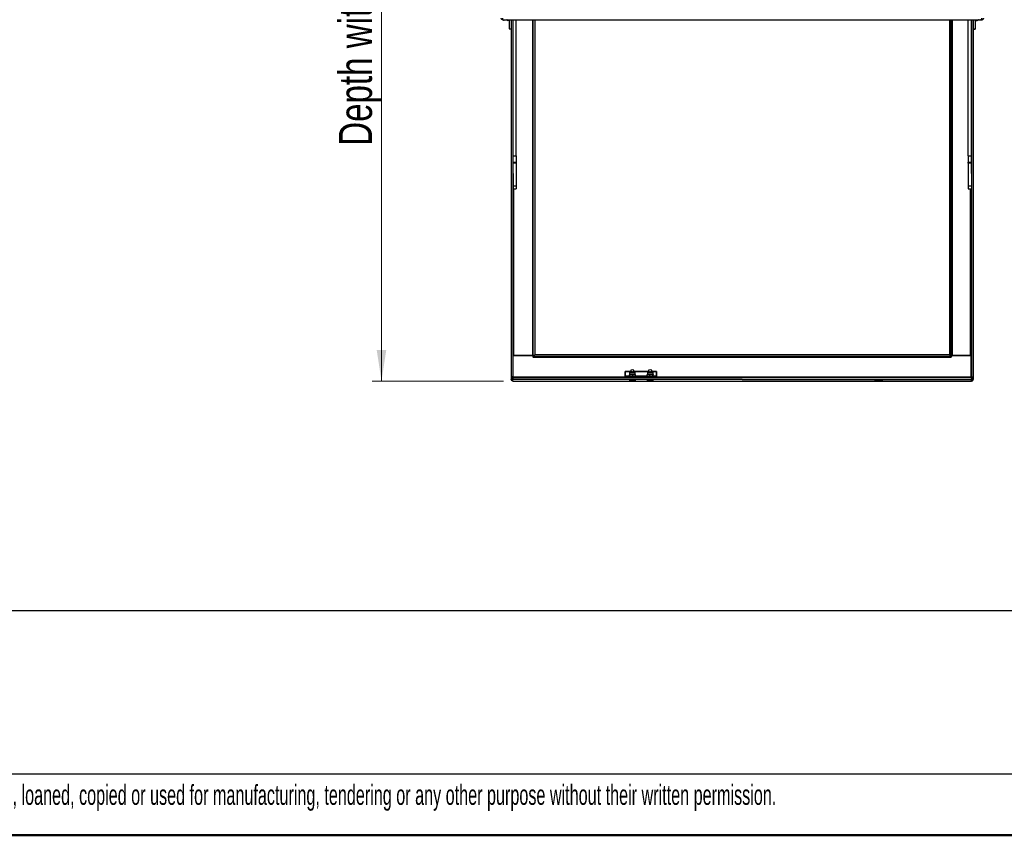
# Paper-space layout 'Specification Drawing' of a CAD drawing. Header units: millimetres. Extents: x 0 to 420, y 0 to 297.
# Tile 16 of 38: x 125 to 229, y 0 to 86. Entities that reach past the tile are written whole.
import ezdxf

# ---------------------------------------------------------------- set-up
doc = ezdxf.new("R2010")
doc.units = ezdxf.units.MM
doc.layers.add('BOARDER', color=7, linetype='Continuous', lineweight=25)
doc.styles.add('SLDTEXTSTYLE0', font='TXT', dxfattribs={"width": 0.75})
doc.styles.add('SLDTEXTSTYLE1', font='TXT', dxfattribs={"width": 0.605})
doc.dimstyles.new('SLDDIMSTYLE2', dxfattribs={"dimtxt": 3.5, "dimasz": 3.302, "dimexe": 0, "dimexo": 0.0625, "dimgap": 0.875, "dimtad": 1, "dimlfac": 9, "dimrnd": 1e-09, "dimzin": 12, "dimdsep": 46, "dimtxsty": 'SLDTEXTSTYLE0', "dimsah": 1, "dimcen": 0.09, "dimadec": 0, "dimazin": 3, "dimtfac": 1, "dimtofl": 0, "dimtmove": 0, "dimatfit": 3, "dimfxl": 0, "dimfrac": 2, "dimtolj": 1, "dimtzin": 12, "dimarcsym": 0})

# ---------------------------------------------------------------- blocks, each defined once
blk = doc.blocks.new('_D_2')
at = {"color": 7, "linetype": 'Continuous', "lineweight": 0}
for p, q in [((174.85, 149.34), (162, 149.34)), ((163, 149.34), (163, 48.15)), ((175.92, 48.15), (162, 48.15))]:
    blk.add_line(p, q, dxfattribs=at)
at = {"color": 7, "linetype": 'Continuous', "lineweight": 18}
for points in [[(163, 149.34), (162.49, 146.04), (163.51, 146.04)], [(163, 48.15), (163.51, 51.45), (162.49, 51.45)]]:
    blk.add_solid(points, dxfattribs=at)
at = {"color": 7, "linetype": 'Continuous', "lineweight": 18, "char_height": 3.5, "attachment_point": 1, "rotation": 90, "style": 'SLDTEXTSTYLE0'}
for s, insert in [('Depth with Door Open', (158.49, 73.08)), ('913mm', (164.04, 90.49))]:
    blk.add_mtext(s, dxfattribs=dict(at, insert=insert))

psp = doc.layouts.new('Specification Drawing')

# ---------------------------------------------------------------- linework, layer by layer
at = {"color": 7, "linetype": 'Continuous', "lineweight": 25}
for p, q in [((175.8526, 86.4483), (175.8526, 86.626)), ((226.6082, 86.4483), (226.6082, 86.626)), ((175.8526, 86.4483), (226.6082, 86.4483)), ((176.0711, 86.4483), (176.0796, 86.4316)), ((176.0796, 86.4316), (176.1077, 86.4483)), ((176.2979, 86.4483), (176.2684, 86.4148)), ((176.3859, 86.4483), (176.3859, 86.3705)), ((176.4859, 86.3705), (176.3859, 86.3705)), ((176.4859, 86.3705), (176.4859, 86.4483)), ((176.4859, 86.3705), (176.5193, 86.3705)), ((176.5193, 86.4483), (176.5193, 85.4894)), ((176.7415, 86.4483), (176.7415, 48.5969)), ((176.9197, 86.4483), (176.9197, 48.5969)), ((176.9415, 72.029), (176.9415, 86.4483)), ((177.2748, 72.029), (177.2748, 86.4483)), ((178.9859, 86.4483), (178.9859, 50.8577)), ((179.0748, 50.8577), (179.0748, 86.4483)), ((179.2526, 86.4483), (179.2526, 50.9355)), ((223.1748, 86.4483), (223.1748, 50.9355)), ((223.3526, 50.8577), (223.3526, 86.4483)), ((223.4415, 86.4483), (223.4415, 50.8577)), ((225.1526, 72.029), (225.1526, 86.4483)), ((225.4859, 72.029), (225.4859, 86.4483)), ((225.5077, 86.4483), (225.5077, 48.5969)), ((225.6859, 86.4483), (225.6859, 48.5969)), ((225.9082, 86.4483), (225.9082, 85.4758)), ((225.9082, 86.3705), (226.0193, 86.3705)), ((226.0193, 86.3705), (226.0193, 86.4483)), ((226.0193, 86.3705), (226.1193, 86.3705)), ((226.1193, 86.4483), (226.1193, 86.3705)), ((226.1748, 86.3705), (226.1193, 86.3705)), ((226.1748, 86.3705), (226.1748, 86.3794)), ((226.2073, 86.4483), (226.2368, 86.4148)), ((226.4256, 86.4316), (226.3975, 86.4483)), ((226.4341, 86.4483), (226.4256, 86.4316)), ((176.5193, 85.4894), (176.7415, 85.4894)), ((176.5193, 85.4894), (176.5193, 85.47)), ((176.5193, 85.47), (176.7415, 85.47)), ((225.6859, 85.4758), (225.9082, 85.4758)), ((225.6859, 85.4551), (225.9082, 85.4551)), ((225.9082, 85.4758), (225.9082, 85.4551)), ((176.9415, 72.029), (177.2748, 72.029)), ((176.9415, 72.0127), (176.9415, 72.029)), ((176.9415, 72.0127), (177.2748, 72.0127)), ((176.9415, 70.1455), (176.9415, 72.0127)), ((177.2748, 72.029), (177.2748, 72.0127)), ((177.2748, 72.0127), (177.2748, 71.3459)), ((225.1526, 72.029), (225.4859, 72.029)), ((225.1526, 72.0127), (225.1526, 72.029)), ((225.1526, 72.0127), (225.4859, 72.0127)), ((225.1526, 72.0127), (225.1526, 71.3459)), ((225.4859, 72.029), (225.4859, 72.0127)), ((225.4859, 70.1455), (225.4859, 72.0127)), ((176.9415, 71.3459), (177.2748, 71.3459)), ((177.2748, 71.2413), (176.9415, 71.2413)), ((177.2748, 71.3459), (177.2748, 71.2413)), ((177.2748, 71.2413), (177.2748, 68.8416)), ((225.1526, 71.3459), (225.4859, 71.3459)), ((225.1526, 71.2413), (225.1526, 71.3459)), ((225.4859, 71.2413), (225.1526, 71.2413)), ((225.1526, 71.2413), (225.1526, 68.8416)), ((176.9415, 70.1455), (176.9415, 68.8416)), ((225.4859, 70.1455), (225.4859, 68.8416)), ((176.9415, 68.8416), (177.2748, 68.8416)), ((176.9415, 68.8416), (176.9415, 68.5147)), ((176.9415, 68.5147), (177.2748, 68.5147)), ((176.9415, 48.5893), (176.9415, 68.5147)), ((177.0304, 50.8577), (177.0304, 68.5147)), ((177.2748, 68.8416), (177.2748, 68.5147)), ((225.1526, 68.8416), (225.4859, 68.8416)), ((225.1526, 68.8416), (225.1526, 68.5147)), ((225.1526, 68.5147), (225.4859, 68.5147)), ((225.397, 50.8577), (225.397, 68.5147)), ((225.4859, 68.8416), (225.4859, 68.5147)), ((225.4859, 48.5893), (225.4859, 68.5147)), ((176.9415, 50.8577), (177.0304, 50.8577)), ((176.9637, 50.8522), (179.0082, 50.8522)), ((176.9637, 48.5666), (176.9637, 50.8522)), ((178.9859, 50.8577), (177.0304, 50.8577)), ((178.9859, 50.8577), (179.0748, 50.8577)), ((179.0082, 50.8522), (179.0748, 50.6688)), ((179.0748, 50.8577), (179.1637, 50.8577)), ((179.0748, 50.7577), (179.0748, 50.8466)), ((179.1748, 50.8466), (179.0748, 50.8466)), ((179.1748, 50.7577), (179.0748, 50.7577)), ((179.0748, 50.6688), (179.0748, 50.7577)), ((179.0748, 50.6688), (223.3526, 50.6688)), ((179.1637, 50.8577), (179.2526, 50.9355)), ((179.1748, 50.8466), (179.2526, 50.9355)), ((179.1748, 50.7577), (179.1748, 50.8466)), ((223.2526, 50.7577), (179.1748, 50.7577)), ((223.1748, 50.9355), (179.2526, 50.9355)), ((223.2637, 50.8577), (223.1748, 50.9355)), ((223.2526, 50.8466), (223.1748, 50.9355)), ((223.2526, 50.7577), (223.2526, 50.8466)), ((223.2526, 50.8466), (223.3526, 50.8466)), ((223.2526, 50.7577), (223.3526, 50.7577)), ((223.3526, 50.8577), (223.2637, 50.8577)), ((223.4415, 50.8577), (223.3526, 50.8577)), ((223.4193, 50.8522), (223.3526, 50.6688)), ((223.3526, 50.7577), (223.3526, 50.8466)), ((223.3526, 50.6688), (223.3526, 50.7577)), ((225.4637, 50.8522), (223.4193, 50.8522)), ((223.4415, 50.8577), (225.397, 50.8577)), ((225.4859, 50.8577), (225.397, 50.8577)), ((225.4637, 48.5666), (225.4637, 50.8522)), ((188.8037, 48.6688), (188.8037, 49.1655)), ((189.4137, 49.1766), (188.8149, 49.1766)), ((188.8149, 49.1766), (188.8149, 49.1661)), ((188.8149, 49.1661), (188.8149, 48.6799)), ((188.8149, 49.1661), (189.4137, 49.1661)), ((189.4137, 49.3172), (189.4137, 49.1029)), ((189.747, 49.1028), (189.747, 49.3172)), ((191.3026, 49.1766), (189.747, 49.1766)), ((189.747, 49.1661), (191.3026, 49.1661)), ((191.3026, 49.3177), (191.3026, 49.103)), ((191.6359, 49.1027), (191.6359, 49.3177)), ((192.126, 49.1766), (191.6359, 49.1766)), ((191.6359, 49.1661), (192.126, 49.1661)), ((192.126, 49.1661), (192.126, 49.1766)), ((192.126, 48.6799), (192.126, 49.1661)), ((192.1371, 49.1655), (192.1371, 48.6688)), ((176.9197, 48.5969), (176.7415, 48.5969)), ((176.7415, 48.5969), (176.7415, 48.5548)), ((176.7415, 48.5548), (176.7415, 48.4993)), ((176.8304, 48.5548), (176.7415, 48.5548)), ((176.7415, 48.4993), (176.7415, 48.3275)), ((176.8304, 48.5969), (176.8304, 48.5548)), ((176.8304, 48.4993), (176.8304, 48.5548)), ((176.8526, 48.5893), (176.8526, 48.5969)), ((176.9415, 48.5893), (176.8526, 48.5893)), ((176.8526, 48.4615), (176.8526, 48.5893)), ((176.8526, 48.4613), (176.8526, 48.4615)), ((176.9193, 48.4615), (176.8526, 48.4615)), ((176.8526, 48.4613), (176.9193, 48.4613)), ((225.5082, 48.4999), (176.9192, 48.4999)), ((176.9193, 48.411), (176.9193, 48.4998)), ((176.9193, 48.1499), (176.9193, 48.3218)), ((176.9195, 48.3218), (176.9193, 48.3218)), ((176.9193, 48.1499), (225.5082, 48.1499)), ((176.9193, 48.1499), (176.9193, 48.1497)), ((176.9193, 48.1497), (225.5082, 48.1497)), ((201.2137, 48.3218), (176.9195, 48.3218)), ((176.9415, 48.4999), (176.9415, 48.5893)), ((176.9637, 48.4999), (176.9637, 48.5666)), ((225.4637, 48.5666), (176.9637, 48.5666)), ((188.8037, 48.5666), (188.8037, 48.6688)), ((192.126, 48.6799), (188.8149, 48.6799)), ((188.8149, 48.6799), (188.8149, 48.6694)), ((188.8149, 48.6694), (192.126, 48.6694)), ((188.8149, 48.6694), (188.8149, 48.5666)), ((189.2576, 48.6824), (189.2576, 48.7999)), ((189.2748, 49.0085), (189.2748, 48.8346)), ((189.2761, 48.8361), (189.276, 48.836)), ((189.2956, 48.7008), (189.2956, 48.8183)), ((189.4279, 48.6799), (189.2956, 48.7008)), ((189.6184, 48.8257), (189.457, 48.8493)), ((189.6184, 48.7082), (189.457, 48.6773)), ((189.5065, 48.169), (189.5077, 48.1893)), ((189.5087, 48.189), (189.5074, 48.1674)), ((189.5109, 48.177), (189.514, 48.1863)), ((189.5674, 48.1644), (189.5678, 48.1721)), ((189.5974, 48.1742), (189.5979, 48.1645)), ((189.6184, 48.7082), (189.6184, 48.8257)), ((189.7348, 48.6799), (189.6184, 48.7082)), ((189.6521, 48.191), (189.6533, 48.1692)), ((189.9032, 48.8148), (189.7608, 48.8475)), ((189.8765, 48.248), (189.8772, 48.2485)), ((189.8908, 48.8326), (189.8847, 48.8361)), ((189.8859, 48.8353), (189.8859, 49.0085)), ((189.9032, 48.6973), (189.9032, 48.8148)), ((191.1516, 48.6979), (191.1516, 48.8154)), ((191.165, 48.8361), (191.1608, 48.8337)), ((191.1637, 49.0085), (191.1637, 48.8353)), ((191.4434, 48.8258), (191.2975, 48.8478)), ((191.4434, 48.7083), (191.2975, 48.6759)), ((191.3954, 48.1695), (191.3966, 48.1898)), ((191.3976, 48.1895), (191.3963, 48.1679)), ((191.3998, 48.1776), (191.4029, 48.1869)), ((191.4434, 48.7083), (191.4434, 48.8258)), ((191.5791, 48.6799), (191.4434, 48.7083)), ((191.4562, 48.165), (191.4567, 48.1727)), ((191.4862, 48.1747), (191.4868, 48.165)), ((191.5409, 48.1915), (191.5422, 48.1697)), ((191.761, 48.8177), (191.6022, 48.849)), ((191.761, 48.7003), (191.6221, 48.6799)), ((191.761, 48.7003), (191.761, 48.8177)), ((191.7736, 48.836), (191.7736, 48.8361)), ((191.774, 49.0096), (191.7748, 49.0085)), ((191.7748, 48.8346), (191.7748, 49.0085)), ((191.787, 48.6819), (191.787, 48.7993)), ((192.126, 48.6694), (192.126, 48.6799)), ((192.126, 48.5666), (192.126, 48.6694)), ((192.1371, 48.6688), (192.1371, 48.5666)), ((201.2137, 48.3218), (225.5079, 48.3218)), ((215.4915, 48.2538), (215.8248, 48.2538)), ((215.4915, 48.2538), (215.4915, 48.2247)), ((215.8248, 48.2247), (215.4915, 48.2247)), ((215.8248, 48.2538), (215.8248, 48.2247)), ((225.4637, 48.4999), (225.4637, 48.5666)), ((225.4859, 48.5893), (225.5748, 48.5893)), ((225.4859, 48.4999), (225.4859, 48.5893)), ((225.5077, 48.5969), (225.6859, 48.5969)), ((225.5079, 48.3218), (225.5082, 48.3218)), ((225.5082, 48.411), (225.5082, 48.4998)), ((225.5082, 48.4615), (225.5748, 48.4615)), ((225.5082, 48.4613), (225.5748, 48.4613)), ((225.5082, 48.1499), (225.5082, 48.3218)), ((225.5082, 48.1499), (225.5082, 48.1497)), ((225.5748, 48.5893), (225.5748, 48.5969)), ((225.5748, 48.4615), (225.5748, 48.5893)), ((225.5748, 48.4613), (225.5748, 48.4615)), ((225.597, 48.5969), (225.597, 48.5548)), ((225.597, 48.4993), (225.597, 48.5548)), ((225.597, 48.5548), (225.6859, 48.5548)), ((225.6859, 48.5969), (225.6859, 48.5548)), ((225.6859, 48.5548), (225.6859, 48.4993)), ((225.6859, 48.4993), (225.6859, 48.3275))]:
    psp.add_line(p, q, dxfattribs=at)
at = {"color": 7, "linetype": 'Continuous', "lineweight": 25, "flags": 128}
for points in [[(189.9415, 48.2377), (189.9219, 48.2439), (189.8653, 48.2493), (189.7779, 48.2536), (189.669, 48.2561), (189.5506, 48.2566), (189.4353, 48.255), (189.3358, 48.2516), (189.2628, 48.2467), (189.2242, 48.2408), (189.2242, 48.2346), (189.2628, 48.2287), (189.3255, 48.2243)], [(189.2836, 48.2485), (189.2841, 48.248), (189.2847, 48.2477)], [(189.5065, 48.169), (189.5059, 48.1688), (189.5055, 48.1686), (189.5054, 48.1684), (189.5054, 48.1682), (189.5056, 48.168), (189.506, 48.1678), (189.5066, 48.1676), (189.5074, 48.1674)], [(189.6543, 48.1676), (189.6548, 48.1678), (189.6552, 48.168), (189.6554, 48.1682), (189.6554, 48.1684), (189.6551, 48.1686), (189.6547, 48.1688), (189.6541, 48.169), (189.6533, 48.1692)], [(191.8304, 48.2377), (191.8108, 48.2439), (191.7542, 48.2493), (191.6668, 48.2536), (191.5579, 48.2561), (191.4394, 48.2566), (191.3242, 48.255), (191.2247, 48.2516), (191.1517, 48.2467), (191.1131, 48.2408), (191.1131, 48.2346), (191.1517, 48.2287), (191.2156, 48.2243)], [(191.3954, 48.1695), (191.3948, 48.1693), (191.3944, 48.1691), (191.3943, 48.1689), (191.3943, 48.1687), (191.3945, 48.1685), (191.3949, 48.1683), (191.3955, 48.1681), (191.3963, 48.1679)], [(191.5431, 48.1681), (191.5437, 48.1683), (191.5441, 48.1685), (191.5443, 48.1687), (191.5442, 48.1689), (191.544, 48.1692), (191.5436, 48.1694), (191.543, 48.1696), (191.5422, 48.1697)], [(215.4915, 48.2247), (215.3852, 48.2258), (215.2951, 48.229), (215.2349, 48.2337), (215.2137, 48.2392), (215.2349, 48.2448), (215.2951, 48.2495), (215.3852, 48.2527), (215.4915, 48.2538)], [(215.8248, 48.2538), (215.9311, 48.2527), (216.0212, 48.2495), (216.0815, 48.2448), (216.1026, 48.2392), (216.0815, 48.2337), (216.0212, 48.229), (215.9311, 48.2258), (215.8248, 48.2247)]]:
    psp.add_lwpolyline(points, dxfattribs=at)
at = {"color": 7, "linetype": 'Continuous', "lineweight": 25}
for centre, radius, start, end in [((176.3859, 86.5483), 0.1778, 228.632559, 270), ((226.1193, 86.5483), 0.1778, 270, 311.367441), ((188.8149, 49.1655), 0.0111, 90, 180), ((188.8121, 49.1125), 0.0536, 87.036602, 98.95519), ((189.5804, 46.8881), 2.1423, 81.799934, 98.200066), ((189.5804, 48.208), 1.1216, 81.454461, 98.545539), ((191.4731, 46.7871), 2.2428, 82.290623, 97.929876), ((191.4693, 48.2086), 1.1216, 81.454461, 98.545539), ((192.126, 49.1655), 0.0111, 0, 90), ((192.1287, 49.1125), 0.0536, 81.04481, 92.963398), ((176.9191, 48.4995), 0.1777, 180.039315, 270.039261), ((176.9192, 48.4994), 0.0888, 180.039315, 270.039261), ((188.8149, 48.6688), 0.0111, 90, 180), ((188.8121, 48.6159), 0.0536, 87.036602, 98.95519), ((189.4375, 47.8541), 0.9953, 88.87698, 99.305011), ((189.5804, 48.718), 0.5556, 237.788394, 261.362454), ((189.4581, 48.4863), 0.2988, 267.772511, 278.601986), ((189.5716, 48.4834), 0.3211, 247.064835, 258.305572), ((189.5789, 43.5656), 5.285, 88.027686, 91.321413), ((189.6279, 48.4865), 0.3211, 247.064835, 258.305572), ((189.5968, 48.4285), 0.2657, 251.145032, 263.63832), ((189.5804, 46.7584), 1.4138, 89.473155, 90.712806), ((189.5804, 49.5782), 1.4138, 269.473155, 270.712806), ((189.5301, 48.4547), 0.2896, 282.624928, 294.421912), ((189.566, 48.4615), 0.2988, 276.147631, 287.941838), ((189.6963, 48.5249), 0.3371, 262.079138, 272.288878), ((189.59, 48.4518), 0.2896, 282.624928, 294.421912), ((189.6229, 48.4608), 0.2948, 276.111907, 279.381893), ((189.5804, 48.718), 0.5556, 279.380682, 302.211606), ((189.7856, 48.4751), 0.3732, 74.409368, 93.812498), ((189.8372, 48.6369), 0.4126, 269.722836, 284.639942), ((191.2723, 48.4192), 0.4294, 86.641725, 104.651119), ((191.4693, 48.7185), 0.5556, 237.788394, 261.362454), ((191.4704, 43.5135), 5.3371, 88.584876, 91.856719), ((191.347, 48.4868), 0.2988, 267.772511, 278.601986), ((191.4605, 48.4839), 0.3211, 247.064835, 258.305572), ((191.5168, 48.4871), 0.3211, 247.064835, 258.305572), ((191.4857, 48.429), 0.2657, 251.145032, 263.63832), ((191.4693, 46.7589), 1.4138, 89.473155, 90.712806), ((191.4692, 49.5787), 1.4138, 269.473155, 270.712806), ((191.419, 48.4552), 0.2896, 282.624928, 294.421912), ((191.4548, 48.4621), 0.2988, 276.147631, 287.941838), ((191.5852, 48.5255), 0.3371, 262.079138, 272.288878), ((191.4789, 48.4523), 0.2896, 282.624928, 294.421912), ((191.5118, 48.4613), 0.2948, 276.111907, 279.381893), ((191.4693, 48.7185), 0.5556, 279.380682, 302.211606), ((191.6237, 48.0054), 0.8439, 79.738781, 91.457614), ((191.7254, 48.6402), 0.4159, 269.658506, 284.614372), ((192.126, 48.6688), 0.0111, 0, 90), ((192.1287, 48.6159), 0.0536, 81.04481, 92.963398), ((225.5083, 48.4995), 0.1777, 269.960739, 359.960685), ((225.5082, 48.4994), 0.0888, 269.960739, 359.960685)]:
    psp.add_arc(centre, radius, start, end, dxfattribs=at)
for points in [[(175.8526, 86.4483), (175.8293, 86.4509), (175.7827, 86.4563), (175.7239, 86.4974), (175.6828, 86.5562), (175.6775, 86.6027), (175.6748, 86.626)], [(226.6082, 86.4483), (226.6314, 86.4509), (226.678, 86.4563), (226.7368, 86.4974), (226.7779, 86.5562), (226.7833, 86.6027), (226.7859, 86.626)], [(176.9193, 48.1499), (176.896, 48.1526), (176.8494, 48.1579), (176.7906, 48.199), (176.7495, 48.2577), (176.7442, 48.3043), (176.7415, 48.3275)], [(176.9193, 48.4998), (176.9193, 48.4991), (176.9193, 48.4976), (176.9193, 48.4786), (176.9193, 48.4502), (176.9194, 48.4156), (176.9194, 48.3802), (176.9194, 48.3498), (176.9195, 48.3276), (176.9195, 48.3237), (176.9195, 48.3218)], [(225.5082, 48.4998), (225.5081, 48.4991), (225.5081, 48.4976), (225.5081, 48.4786), (225.5081, 48.4502), (225.508, 48.4156), (225.508, 48.3802), (225.508, 48.3498), (225.508, 48.3276), (225.5079, 48.3237), (225.5079, 48.3218)], [(225.5082, 48.411), (225.5081, 48.411), (225.5081, 48.411), (225.5081, 48.411), (225.5081, 48.4109), (225.508, 48.4108), (225.508, 48.4107), (225.508, 48.4106), (225.508, 48.4106), (225.5079, 48.4106), (225.5079, 48.4106)], [(225.5082, 48.1499), (225.5314, 48.1526), (225.578, 48.1579), (225.6368, 48.199), (225.6779, 48.2577), (225.6833, 48.3043), (225.6859, 48.3275)]]:
    psp.add_open_spline(points, degree=3, dxfattribs=at)
for points, knots in [([(175.8157, 86.4556), (175.8224, 86.4493), (175.8501, 86.4236), (175.9191, 86.4038), (176.005, 86.4014), (176.0559, 86.422), (176.0796, 86.4316)], [0, 0, 0, 0, 0.10551862, 0.43266655, 0.73533906, 1, 1, 1, 1]), ([(176.2396, 86.4483), (176.2405, 86.4467), (176.2476, 86.4338), (176.2587, 86.4237), (176.2684, 86.4148)], [0, 0, 0, 0, 0.125498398, 1, 1, 1, 1]), ([(226.2656, 86.4483), (226.2647, 86.4467), (226.2576, 86.4338), (226.2465, 86.4237), (226.2368, 86.4148)], [0, 0, 0, 0, 0.1254984, 1, 1, 1, 1]), ([(226.7792, 86.5656), (226.7682, 86.5431), (226.7444, 86.4946), (226.6747, 86.4345), (226.5872, 86.4029), (226.5, 86.4016), (226.4493, 86.4221), (226.4256, 86.4316)], [0, 0, 0, 0, 0.20094494, 0.43223013, 0.63988648, 0.83200712, 1, 1, 1, 1]), ([(189.6212, 49.1065), (189.6057, 49.1067), (189.562, 49.1072), (189.488, 49.1061), (189.4136, 49.1036), (189.3691, 49.0995), (189.3454, 49.0965), (189.3197, 49.0861), (189.2999, 49.0718), (189.2834, 49.0493), (189.2744, 49.0262), (189.2758, 49.012), (189.2762, 49.0082)], [0, 0, 0, 0, 0.09797083, 0.27638406, 0.45563191, 0.64333885, 0.75554841, 0.80053249, 0.85163112, 0.91095995, 0.9764869, 1, 1, 1, 1]), ([(189.8846, 49.0084), (189.8849, 49.0123), (189.8862, 49.0264), (189.8777, 49.0481), (189.8633, 49.0688), (189.847, 49.0822), (189.8319, 49.0901), (189.8192, 49.0944), (189.8053, 49.0976), (189.7825, 49.1008), (189.7377, 49.1039), (189.6762, 49.1062), (189.6347, 49.1064), (189.6212, 49.1065)], [0, 0, 0, 0, 0.02991696, 0.10644586, 0.16845155, 0.22196953, 0.26872717, 0.31082341, 0.36148365, 0.46602982, 0.68894673, 0.89870703, 1, 1, 1, 1]), ([(191.5013, 49.1066), (191.4857, 49.1067), (191.4417, 49.1072), (191.3685, 49.106), (191.2956, 49.1031), (191.2572, 49.0997), (191.2342, 49.0957), (191.2149, 49.0892), (191.1952, 49.0773), (191.1772, 49.0577), (191.165, 49.0332), (191.165, 49.0157), (191.165, 49.0084)], [0, 0, 0, 0, 0.09977428, 0.28154162, 0.46465009, 0.65826155, 0.73459187, 0.78316522, 0.83093131, 0.88896264, 0.95420261, 1, 1, 1, 1]), ([(191.7376, 49.0802), (191.7311, 49.0841), (191.7203, 49.0906), (191.7064, 49.0948), (191.6916, 49.0981), (191.6674, 49.1011), (191.6188, 49.1043), (191.5561, 49.1064), (191.5148, 49.1065), (191.5013, 49.1066)], [0, 0, 0, 0, 0.07565021, 0.12679582, 0.19353743, 0.34445024, 0.61799868, 0.87594799, 1, 1, 1, 1]), ([(191.7734, 49.0096), (191.7735, 49.0156), (191.7738, 49.0314), (191.7637, 49.0534), (191.7502, 49.0705), (191.7409, 49.0777), (191.7376, 49.0802)], [0, 0, 0, 0, 0.21625513, 0.56065402, 0.84450768, 1, 1, 1, 1]), ([(189.2766, 48.8363), (189.2749, 48.8351), (189.2684, 48.8305), (189.2622, 48.8128), (189.2576, 48.7999)], [0, 0, 0, 0, 0.26863361, 1, 1, 1, 1]), ([(189.2956, 48.8183), (189.294, 48.8216), (189.2878, 48.8346), (189.2814, 48.8356), (189.2766, 48.8363)], [0, 0, 0, 0, 0.25755135, 1, 1, 1, 1]), ([(189.2956, 48.7008), (189.294, 48.6959), (189.2878, 48.6769), (189.2814, 48.6697), (189.2766, 48.6644)], [0, 0, 0, 0, 0.25755135, 1, 1, 1, 1]), ([(189.457, 48.8493), (189.4532, 48.8491), (189.3987, 48.8475), (189.3453, 48.8323), (189.2956, 48.8183)], [0, 0, 0, 0, 0.07015027, 1, 1, 1, 1]), ([(189.7608, 48.8475), (189.7574, 48.8476), (189.7094, 48.8491), (189.6623, 48.837), (189.6184, 48.8257)], [0, 0, 0, 0, 0.07015027, 1, 1, 1, 1]), ([(189.9032, 48.8148), (189.9016, 48.8182), (189.8954, 48.8311), (189.8889, 48.8321), (189.8841, 48.8329)], [0, 0, 0, 0, 0.25755135, 1, 1, 1, 1]), ([(191.2975, 48.8478), (191.294, 48.8477), (191.2447, 48.8456), (191.1965, 48.8299), (191.1516, 48.8154)], [0, 0, 0, 0, 0.070150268, 1, 1, 1, 1]), ([(191.1516, 48.8154), (191.1527, 48.8187), (191.1569, 48.8317), (191.1613, 48.8327), (191.1645, 48.8334)], [0, 0, 0, 0, 0.25755135, 1, 1, 1, 1]), ([(191.6022, 48.849), (191.5984, 48.8491), (191.5448, 48.8501), (191.4922, 48.8375), (191.4434, 48.8258)], [0, 0, 0, 0, 0.07015027, 1, 1, 1, 1]), ([(191.761, 48.8177), (191.7621, 48.8211), (191.7664, 48.8341), (191.7707, 48.8351), (191.774, 48.8358)], [0, 0, 0, 0, 0.25755135, 1, 1, 1, 1]), ([(191.761, 48.7003), (191.7621, 48.6954), (191.7664, 48.6764), (191.7707, 48.6692), (191.774, 48.6638)], [0, 0, 0, 0, 0.25755135, 1, 1, 1, 1]), ([(191.774, 48.8358), (191.7752, 48.8346), (191.7796, 48.8299), (191.7838, 48.8123), (191.787, 48.7993)], [0, 0, 0, 0, 0.268633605, 1, 1, 1, 1])]:
    psp.add_open_spline(points, degree=3, knots=knots, dxfattribs=at)
at = {"layer": 'BOARDER'}
for p, q in [((6.5, 23.8413), (231.16, 23.8413)), ((6.5, 6.5), (413.5, 6.5))]:
    psp.add_line(p, q, dxfattribs=at)
at = {"layer": 'BOARDER', "linetype": 'Continuous', "lineweight": 50}
psp.add_line((0, 0), (420, 0), dxfattribs=at)

# ---------------------------------------------------------------- texts
at = {"layer": 'BOARDER', "insert": (7.5008, 5.3456), "char_height": 2.1166667, "attachment_point": 1, "style": 'SLDTEXTSTYLE1'}
psp.add_mtext('This drawing and any information or descriptive matter set out hereon are the confidential and copyright property of CLASSEQ. and must not be disclosed, loaned, copied or used for manufacturing, tendering or any other purpose without their written permission.', dxfattribs=at)

# ---------------------------------------------------------------- dimensions: what is measured, and where the dimension line sits
at = {"color": 7, "linetype": 'Continuous', "lineweight": 18}
dim = psp.add_linear_dim(base=(168.5539, 48.1499), p1=(175.8528, 149.3372), p2=(176.9193, 48.1499), angle=90, text='Depth with Door Open\\X913mm', dimstyle='SLDDIMSTYLE2', dxfattribs=at)
dim.commit()
dim.dimension.update_dxf_attribs({"geometry": '_D_2', "text_midpoint": (168.5539, 98.7435), "dimtype": 160})

doc.saveas('drawing.dxf')
